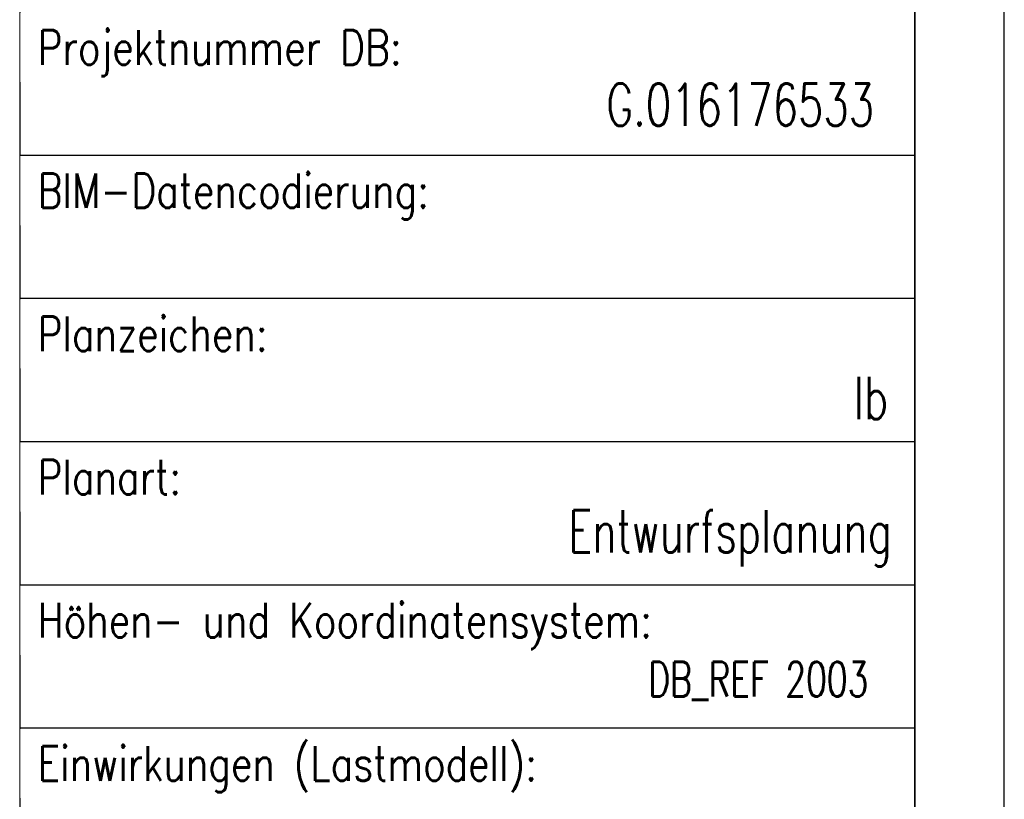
# Model space of a CAD drawing. Header units: metres. Extents: x -11 to 3521716, y 0 to 5943484.
# Tile 12 of 27: x 124.3 to 127.05, y 21.38 to 23.56. Entities that reach past the tile are written whole.
import ezdxf
from ezdxf.enums import TextEntityAlignment as Align

# ---------------------------------------------------------------- set-up
doc = ezdxf.new("R2010")
doc.units = ezdxf.units.M
for name, color, linetype in [('_SF025', 7, 'Continuous'), ('Stempel', 7, 'Continuous'), ('T__RANDI', 3, 'Continuous'), ('T__RANDO', 7, 'Continuous')]:
    doc.layers.add(name, color=color, linetype=linetype)
doc.styles.add('SIMPLEX8', font='simplexd.shx', dxfattribs={"width": 0.8})

# ---------------------------------------------------------------- blocks, each defined once
blk = doc.blocks.new('Planstempel')
at = {"layer": '_SF025'}
for p, q in [((-2.75, 5.1), (-2.75, 1.9)), ((-0.25, 4.7), (-2.75, 4.7)), ((-0.25, 4.3), (-2.75, 4.3)), ((-0.25, 3.9), (-2.75, 3.9)), ((-0.25, 3.5), (-2.75, 3.5)), ((-0.25, 3.1), (-2.75, 3.1))]:
    blk.add_line(p, q, dxfattribs=at)
at = {"layer": 'Stempel', "color": 1}
blk.add_line((-0.25, 14.5762), (-0.25, 0.25), dxfattribs=at)
at = {"layer": 'Stempel', "color": 1, "lineweight": 25, "style": 'SIMPLEX8', "width": 0.7}
for s, height, p in [('G.016176533', 0.118098, (-1.1112, 4.7828)), ('Ib', 0.1181, (-0.4201, 3.9631)), ('DB_REF 2003 ', 0.096626, (-0.9943, 3.1887))]:
    blk.add_text(s, height=height, dxfattribs=at).set_placement(p)
blk.add_text('Entwurfsplanung', height=0.118098, dxfattribs=at).set_placement((-0.3143, 3.5913), align=Align.RIGHT)
at = {"layer": 'Stempel', "color": 7, "lineweight": 18, "attachment_point": 1, "style": 'SIMPLEX8', "bg_fill": 2}
for s, insert, char_height in [('Projektnummer DB:', (-2.7, 5.05), 0.096626), ('BIM-Datencodierung:', (-2.7, 4.65), 0.096626), ('Planzeichen:', (-2.7, 4.25), 0.096626), ('Planart:', (-2.7, 3.85), 0.09663), ('Höhen- und Koordinatensystem:', (-2.7, 3.45), 0.096626), ('Einwirkungen (Lastmodell):', (-2.7, 3.05), 0.096626)]:
    blk.add_mtext(s, dxfattribs=dict(at, insert=insert, char_height=char_height))
blk = doc.blocks.new('SOF_PAGEMARGIN_1CB72')
at = {"layer": 'T__RANDI', "color": 3}
blk.add_line((1184, 5), (1184, 836), dxfattribs=at)
at = {"layer": 'T__RANDO', "color": 7}
blk.add_line((1189, 0), (1189, 841), dxfattribs=at)

msp = doc.modelspace()

# ---------------------------------------------------------------- block references
at = {"linetype": 'Continuous', "lineweight": 18}
msp.add_blockref('Planstempel', (127.0517, 18.478), dxfattribs=at)

# ---------------------------------------------------------------- next in the draw order: block references
at = {"linetype": 'Continuous', "lineweight": 18, "xscale": 0.05, "yscale": 0.05, "zscale": 0.05}
msp.add_blockref('SOF_PAGEMARGIN_1CB72', (67.6017, 18.478), dxfattribs=at)

doc.saveas('drawing.dxf')
